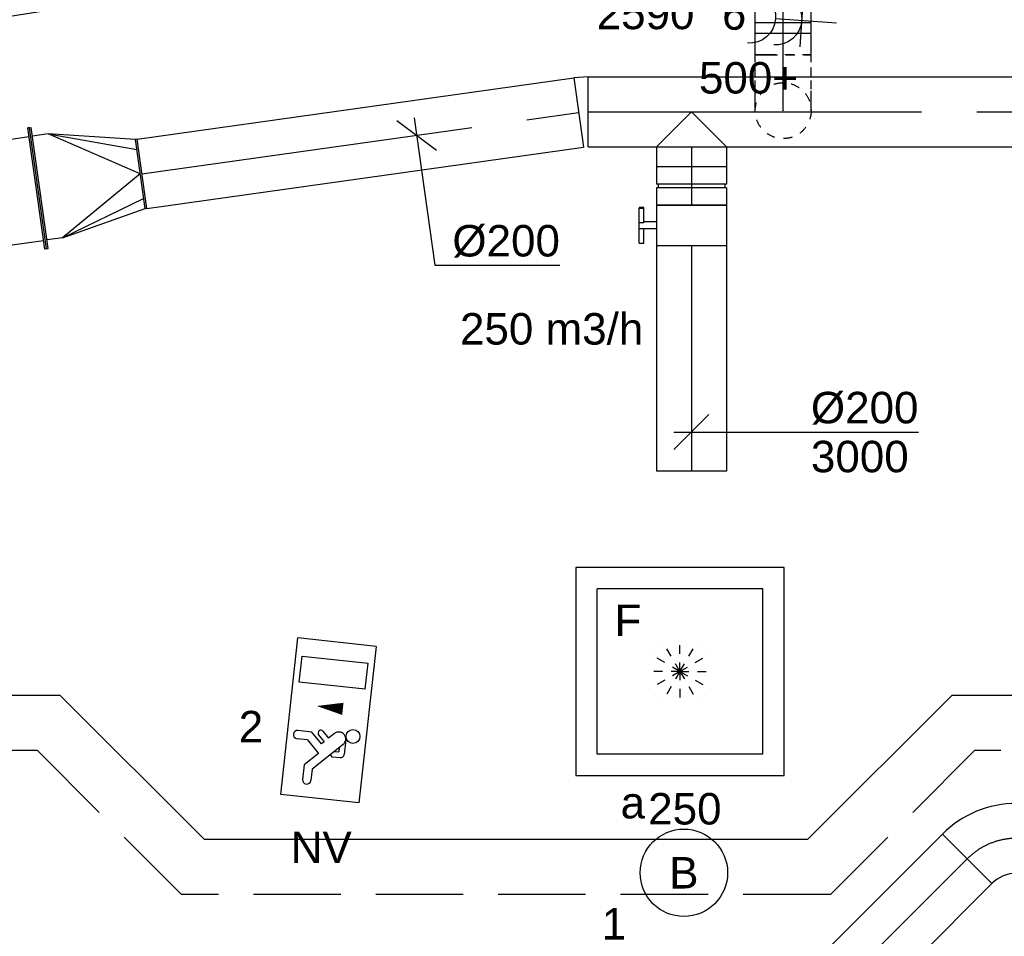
# Model space of a CAD drawing. Extents: x -238422 to 258194, y -34825 to 126331.
# Tile 188 of 239: x 31858 to 34673, y 16298 to 18920. Entities that reach past the tile are written whole.
import ezdxf
from ezdxf.enums import TextEntityAlignment as Align

# ---------------------------------------------------------------- set-up
doc = ezdxf.new("R2010")
doc.units = 0
doc.header["$LTSCALE"] = 50
for name, pattern in [('2322140', [45, 40, -5]), ('2322203', [45, 5, -2, 5, -2, 5, -2, 5, -2, 5, -2, 5, -5]), ('CENTER2', [28.575000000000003, 19.05, -3.175, 3.175, -3.175]), ('STREEPJES', [0.1, 0.05, -0.05])]:
    doc.linetypes.add(name, pattern=pattern)
doc.layers.get('0').update_dxf_attribs({"linetype": 'CONTINUOUS'})
for name, color, linetype in [('EL6131--', 2, 'CONTINUOUS'), ('EL6222--', 3, 'CONTINUOUS'), ('EL6311--', 3, 'CONTINUOUS'), ('EL6350--', 3, 'CONTINUOUS'), ('EM6131--', 1, 'CONTINUOUS'), ('lMcht retour bestaand', 1, 'CONTINUOUS'), ('lMcht retour bestaand_PR', 1, 'CONTINUOUS'), ('lucht retour bestaand_HL', 1, 'CONTINUOUS'), ('WL5448--', 4, 'CONTINUOUS'), ('WL570---_RETOUR', 112, 'CONTINUOUS'), ('WL570---_RETOUR_HL', 8, 'CONTINUOUS'), ('WL570---_RETOUR_RST', 2, 'CONTINUOUS'), ('WL570---_RETOUR_RST_HL', 1, 'CONTINUOUS'), ('WL570---_TOEVOER', 3, 'CONTINUOUS'), ('WL570---_TOEVOER_HL', 8, 'CONTINUOUS'), ('WM570---_RETOUR', 1, 'CONTINUOUS'), ('WM570---_RETOUR_PR', 1, 'CONTINUOUS'), ('WM570---_RETOUR_RST_PR', 1, 'CONTINUOUS'), ('WM570---_TOEVOER', 1, 'CONTINUOUS'), ('WM570---_TOEVOER_PR', 1, 'CONTINUOUS')]:
    doc.layers.add(name, color=color, linetype=linetype)
doc.styles.add('BURO-018', font='ARIAL.TTF', dxfattribs={"height": 90})

# ---------------------------------------------------------------- blocks, each defined once
blk = doc.blocks.new('1115B3A')
at = {"color": 0, "linetype": 'Continuous'}
blk.add_circle((0, 0), 2.5, dxfattribs=at)
at = {"color": 0, "linetype": 'Continuous', "style": 'BURO-018'}
for tag, p in [('E_GKAST', (0, 8)), ('E_GROEP', (0, 5)), ('E_SGROEP', (4.5, 5)), ('E_ARMCODE', (0, 0)), ('E_SLET', (4.5, -1))]:
    blk.add_attdef(tag, text='', height=1.8, dxfattribs=at).set_placement(p, align=Align.MIDDLE)
blk = doc.blocks.new('1115C2J')
at = {"color": 0, "linetype": 'Continuous'}
for p, q in [((-4.5, 5.5), (4.5, 5.5)), ((-4.5, 1), (-4.5, 5.5)), ((2, 5.150000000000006), (3.5, 5.150000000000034)), ((2, 1.349999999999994), (2, 5.150000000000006)), ((3.5, 5.150000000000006), (3.5, 1.349999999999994)), ((4.5, 1), (4.5, 5.5)), ((-1.239999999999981, 4.30882250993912), (-1.240000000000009, 4.909999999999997)), ((-0.7599999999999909, 4.110000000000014), (-0.7599999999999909, 4.909999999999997)), ((-2.681177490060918, 4.349999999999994), (-3.52000000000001, 4.349999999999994)), ((-1.939999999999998, 3.608822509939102), (-2.681177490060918, 4.349999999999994)), ((-1.239999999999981, 4.30882250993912), (-1.939999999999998, 3.608822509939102)), ((-1.374314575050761, 3.495685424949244), (-0.7599999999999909, 4.110000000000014)), ((-2.879999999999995, 3.870000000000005), (-3.52000000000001, 3.870000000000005)), ((-1.270913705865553, 2.260913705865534), (-2.879999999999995, 3.870000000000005)), ((-1.232893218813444, 3.354264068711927), (-1.374314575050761, 3.495685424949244)), ((-0.8723044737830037, 3.714852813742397), (-1.232893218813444, 3.354264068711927)), ((-0.6460303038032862, 3.488578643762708), (-1.006619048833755, 3.127989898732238)), ((-1.939999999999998, 2.930000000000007), (-2.04000000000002, 2.830000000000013)), ((-2.04000000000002, 2.830000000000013), (-2.04000000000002, 2.343756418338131)), ((-0.7052282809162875, 2.82659913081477), (-1.006619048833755, 3.127989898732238)), ((-1.713725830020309, 2.703725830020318), (-1.719999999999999, 2.697451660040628)), ((-1.719999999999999, 2.697451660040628), (-1.719999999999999, 2.463756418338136)), ((-1.473756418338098, 2.463756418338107), (-1.719999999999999, 2.463756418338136)), ((-0.9880709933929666, 2.143756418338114), (-1.840000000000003, 2.143756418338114)), ((2, 1.349999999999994), (3.5, 1.349999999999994)), ((4.5, 1), (-4.5, 1))]:
    blk.add_line(p, q, dxfattribs=at)
blk.add_lwpolyline([(0.75, 4, 0, 0.7, 0), (0.75, 2.499999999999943, 0.7, 0.7, 0)], format="xyseb", dxfattribs=at)
blk.add_circle((-0.7599999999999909, 1.75), 0.4, dxfattribs=at)
for centre, radius, start, end in [((-1, 4.909999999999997), 0.2399999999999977, 0, 180), ((-3.52000000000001, 4.110000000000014), 0.2399999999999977, 90, 270), ((-0.7591673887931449, 3.601715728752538), 0.1599999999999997, 315.0000000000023, 134.9999999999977), ((-0.9880709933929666, 2.543756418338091), 0.3999999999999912, 225.0000000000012, 45), ((-1.840000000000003, 2.343756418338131), 0.2, 180, 270)]:
    blk.add_arc(centre, radius, start, end, dxfattribs=at)
at = {"color": 0, "linetype": 'Continuous', "style": 'BURO-018'}
for tag, p in [('E_GKAST', (0, 15.16666666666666)), ('E_GROEP', (0, 12.16666666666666)), ('E_SGROEP', (4.5, 12.16666666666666)), ('E_ARMCODE', (0, 8))]:
    blk.add_attdef(tag, text='', height=1.8, dxfattribs=at).set_placement(p, align=Align.MIDDLE)
blk = doc.blocks.new('111304A')
at = {"color": 0, "linetype": 'Continuous'}
for p, q in [((0, 1), (0, 4.5)), ((-1.5, 3), (1.5, 3))]:
    blk.add_line(p, q, dxfattribs=at)
for centre in [(0, 6), (0, 4.5)]:
    blk.add_arc(centre, 1.5, 180, 0, dxfattribs=at)
at = {"color": 0, "linetype": 'Continuous', "style": 'BURO-018'}
for tag, p in [('E_GKAST', (0, 11.5)), ('E_GROEP', (0, 8.5)), ('E_SGROEP', (4.5, 8.5))]:
    blk.add_attdef(tag, text='', height=1.8, dxfattribs=at).set_placement(p, align=Align.MIDDLE)
at = {"color": 0, "linetype": 'Continuous', "style": 'BURO-018', "flags": 1}
for tag, height, p in [('E_VERMCODE', 1.8, (13, 8.5)), ('E_MATCODE', 1.799999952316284, (0, 0))]:
    blk.add_attdef(tag, text='', height=height, dxfattribs=at).set_placement(p, align=Align.MIDDLE)
blk = doc.blocks.new('*U158')
at = {"color": 0, "ltscale": 10}
for p, q in [((0, 134.9999999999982, -2730), (193.9405129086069, 134.9999999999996, -2730)), ((355.9474184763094, 134.9999999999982, -2730), (3468.498752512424, 134.9999999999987, -2730)), ((0, -135.0000000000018, -2730), (153.2473665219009, -135.0000000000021, -2730)), ((313.049142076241, -135.0000000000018, -2730), (3468.498752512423, -135.000000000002, -2730))]:
    blk.add_line(p, q, dxfattribs=at)
at = {"color": 0, "linetype": 'STREEPJES', "ltscale": 10}
for p, q in [((193.9405129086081, 134.9999999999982, -2730), (355.94741847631, 134.999999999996, -2730)), ((153.2473665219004, -135, -2730), (313.0491420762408, -134.9999999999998, -2730))]:
    blk.add_line(p, q, dxfattribs=at)
at = {"layer": 'EM6131--', "color": 1, "style": 'BURO-018'}
blk.add_attdef('POSNR', text='', height=90, dxfattribs=at).set_placement((0, 0), align=Align.MIDDLE)
blk = doc.blocks.new('*U271')
at = {"color": 0, "ltscale": 10}
for p, q in [((-82.80000000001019, -99.99999999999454, -2975.000000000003), (-82.80000000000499, 100.0000000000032, -2975.000000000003)), ((129.2591196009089, 12.16223663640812, -2975.000000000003), (-12.16223663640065, -129.2591196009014, -2975.000000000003))]:
    blk.add_line(p, q, dxfattribs=at)
for radius, end in [(299.8968829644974, 90), (99.89688296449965, 90.00000000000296)]:
    blk.add_arc((-82.79999999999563, -199.8968829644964, -2975.000000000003), radius, 45, end, dxfattribs=at)
at = {"layer": 'WL570---_TOEVOER_HL', "linetype": 'CENTER2'}
blk.add_arc((-82.80000000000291, -199.8968829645, -2975.000000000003), 199.8968829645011, 45, 90, dxfattribs=at)
at = {"layer": 'WM570---_TOEVOER_PR', "color": 1, "style": 'BURO-018'}
blk.add_attdef('POSNR', text='', height=90, dxfattribs=at).set_placement((0, 0), align=Align.MIDDLE)
blk = doc.blocks.new('*U272')
at = {"color": 0, "ltscale": 10}
for p, q in [((0, 99.99999999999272, -2975.000000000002), (912.6509106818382, 99.9999999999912, -2975.000000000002)), ((0, -100.0000000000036, -2975.000000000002), (5.195843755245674e-12, 99.99999999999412, -2975.000000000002)), ((912.6509106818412, 99.9999999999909, -2975.000000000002), (912.650910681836, -100.0000000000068, -2975.000000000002)), ((0, -100.0000000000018, -2975.000000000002), (912.6509106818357, -100.0000000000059, -2975.000000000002))]:
    blk.add_line(p, q, dxfattribs=at)
at = {"layer": 'WL570---_TOEVOER_HL', "linetype": 'CENTER2'}
blk.add_line((0, -1.818989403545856e-12, -2975.000000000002), (912.6509106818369, -4.554753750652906e-12, -2975.000000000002), dxfattribs=at)
at = {"layer": 'WM570---_TOEVOER_PR', "color": 1, "style": 'BURO-018'}
blk.add_attdef('POSNR', text='', height=90, dxfattribs=at).set_placement((0, 0), align=Align.MIDDLE)
blk = doc.blocks.new('*U307')
at = {"color": 0, "ltscale": 10}
for p, q in [((7.275957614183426e-12, 100.0000000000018, -2999.999999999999), (1260.442422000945, 100.0000000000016, -2999.999999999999)), ((7.275957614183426e-12, -99.99999999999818, -2999.999999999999), (5.69388980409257e-12, 100.0000000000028, -2999.999999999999)), ((1260.442422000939, 100.0000000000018, -2999.999999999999), (1260.44242200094, -99.99999999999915, -2999.999999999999)), ((7.275957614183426e-12, -99.99999999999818, -2999.999999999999), (1260.442422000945, -99.99999999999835, -2999.999999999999))]:
    blk.add_line(p, q, dxfattribs=at)
at = {"layer": 'lucht retour bestaand_HL', "linetype": 'CENTER2'}
blk.add_line((7.275957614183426e-12, 1.818989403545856e-12, -2999.999999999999), (1260.442422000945, 1.644067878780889e-12, -2999.999999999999), dxfattribs=at)
at = {"layer": 'lMcht retour bestaand_PR', "color": 1, "style": 'BURO-018'}
blk.add_attdef('POSNR', text='', height=90, dxfattribs=at).set_placement((0, 0), align=Align.MIDDLE)
blk = doc.blocks.new('*U308')
at = {"layer": 'lMcht retour bestaand', "color": 0, "ltscale": 10}
for p, q in [((-56.45029792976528, 42.58361027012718), (56.45029792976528, -42.58361027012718)), ((-6.93334382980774, 49.51695409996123), (52.05098867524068, -371.740747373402)), ((52.05098867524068, -371.740747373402), (409.6226121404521, -371.740747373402))]:
    blk.add_line(p, q, dxfattribs=at)
at = {"layer": 'lMcht retour bestaand', "color": 0, "style": 'BURO-018'}
blk.add_text('%%c200', height=90, dxfattribs=at).set_placement((102.0509886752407, -346.740747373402))
blk = doc.blocks.new('*U309')
at = {"color": 0, "ltscale": 10}
for p, q in [((-4.999999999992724, 175.0000000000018, -2999.999999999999), (7.94209142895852e-12, 175.0000000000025, -2999.999999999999)), ((-4.999999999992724, -175.0000000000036, -2999.999999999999), (-4.999999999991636, 174.9999999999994, -2999.999999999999)), ((7.275957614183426e-12, -174.9999999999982, -2999.999999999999), (7.868539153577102e-12, 175.0000000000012, -2999.999999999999)), ((45.00000000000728, 150, -2999.999999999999), (1.310240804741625e-11, 149.9999999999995, -2999.999999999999)), ((290, 1.818989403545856e-12, -2999.999999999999), (44.99999999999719, 150.0000000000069, -2999.999999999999)), ((45, 150.0000000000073, -2999.999999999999), (289.9999999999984, 70.71067811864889, -2999.999999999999)), ((290.0000000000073, 100.0000000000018, -2999.999999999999), (45.00000000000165, 150.0000000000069, -2999.999999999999)), ((294.9999999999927, 99.99999999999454, -2999.999999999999), (289.999999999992, 99.99999999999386, -2999.999999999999)), ((290.0000000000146, -100.0000000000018, -2999.999999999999), (289.9999999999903, 99.99999999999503, -2999.999999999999)), ((295.0000000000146, -99.99999999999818, -2999.999999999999), (294.9999999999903, 99.99999999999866, -2999.999999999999)), ((290, 1.818989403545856e-12, -2999.999999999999), (44.99999999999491, -150.0000000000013, -2999.999999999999)), ((45, -150, -2999.999999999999), (290.0000000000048, -70.71067811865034, -2999.999999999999)), ((45, -150, -2999.999999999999), (290.0000000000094, -99.99999999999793, -2999.999999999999)), ((295.0000000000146, -99.99999999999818, -2999.999999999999), (290.0000000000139, -99.99999999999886, -2999.999999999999)), ((45.00000000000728, -149.9999999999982, -2999.999999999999), (1.310240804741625e-11, -149.9999999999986, -2999.999999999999)), ((-4.999999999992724, -175.0000000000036, -2999.999999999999), (8.446576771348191e-12, -174.9999999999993, -2999.999999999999))]:
    blk.add_line(p, q, dxfattribs=at)
at = {"layer": 'lMcht retour bestaand_PR', "color": 1, "style": 'BURO-018'}
blk.add_attdef('POSNR', text='', height=90, dxfattribs=at).set_placement((0, 0), align=Align.MIDDLE)
blk = doc.blocks.new('*U362')
at = {"color": 0, "ltscale": 10}
for p, q in [((297.5, 297.5, -2757.5), (-297.5, 297.5, -2757.5)), ((-297.5, 297.5, -2757.5), (-297.5, -297.5, -2757.5)), ((297.5, -297.5, -2757.5), (297.5, 297.5, -2757.5)), ((236.5, 236.5, -2757.5), (-236.5, 236.5, -2757.5)), ((-236.5, -236.5, -2757.5), (-236.5, 236.5, -2757.5)), ((236.5, -236.5, -2757.5), (236.5, 236.5, -2757.5)), ((236.5, -236.5, -2757.5), (-236.5, -236.5, -2757.5)), ((-297.5, -297.5, -2757.5), (297.5, -297.5, -2757.5))]:
    blk.add_line(p, q, dxfattribs=at)
at = {"color": 8, "linetype": 'STREEPJES', "ltscale": 10}
for q in [(-50, 86.60254037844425, -2757.5), (0, 100, -2757.5), (50, 86.60254037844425, -2757.5), (-86.60254037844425, 50, -2757.5), (86.60254037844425, 50, -2757.5), (-100, 0, -2757.5), (-86.60254037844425, -50, -2757.5), (-50, -86.60254037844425, -2757.5), (0, -100, -2757.5), (50, -86.60254037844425, -2757.5), (86.60254037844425, -50, -2757.5), (100, 0, -2757.5)]:
    blk.add_line((0, 0, -2757.5), q, dxfattribs=at)
at = {"layer": 'WL570---_RETOUR_RST_HL', "linetype": 'CENTER2'}
blk.add_circle((0, 0, -2757.5), 0.075, dxfattribs=at)
at = {"layer": 'WL570---_RETOUR_RST', "color": 1, "style": 'BURO-018'}
for tag in ['MC', 'Q']:
    blk.add_attdef(tag, text='', height=90, dxfattribs=at).set_placement((0, 0), align=Align.MIDDLE)
at = {"layer": 'WM570---_RETOUR_RST_PR', "color": 1, "style": 'BURO-018'}
blk.add_attdef('POSNR', text='', height=90, dxfattribs=at).set_placement((0, 0), align=Align.MIDDLE)
blk = doc.blocks.new('*U1181')
at = {"color": 0, "ltscale": 10}
for p, q in [((-99.99999999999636, 0, -2999.999999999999), (3.623767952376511e-12, 100, -2999.999999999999)), ((3.637978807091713e-12, 100, -2999.999999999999), (57.30000000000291, 100, -2999.999999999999)), ((57.30000000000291, 100, -2999.999999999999), (57.30000000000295, -100, -2999.999999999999)), ((-99.99999999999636, 0, -2999.999999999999), (3.652189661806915e-12, -99.99999999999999, -2999.999999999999)), ((3.637978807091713e-12, -100, -2999.999999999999), (57.30000000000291, -99.99999999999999, -2999.999999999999))]:
    blk.add_line(p, q, dxfattribs=at)
at = {"layer": 'WL570---_RETOUR_HL', "linetype": 'CENTER2'}
blk.add_line((3.637978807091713e-12, 0, -2999.999999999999), (57.30000000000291, 9.21454278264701e-15, -2999.999999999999), dxfattribs=at)
at = {"layer": 'WM570---_RETOUR_PR', "color": 1, "style": 'BURO-018'}
blk.add_attdef('POSNR', text='', height=90, dxfattribs=at).set_placement((0, 0), align=Align.MIDDLE)
blk = doc.blocks.new('*U1182')
at = {"color": 0, "ltscale": 10}
for p, q in [((-54.49999999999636, 100, -2999.999999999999), (-4.999999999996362, 100, -2999.999999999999)), ((-54.49999999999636, 100, -2999.999999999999), (-54.49999999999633, -100, -2999.999999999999)), ((-4.999999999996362, 100, -2999.999999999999), (-4.99999999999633, -100, -2999.999999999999)), ((-4.999999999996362, 95, -2999.999999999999), (5.000000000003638, 95, -2999.999999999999)), ((5.000000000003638, 100, -2999.999999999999), (54.50000000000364, 100, -2999.999999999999)), ((5.000000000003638, 100, -2999.999999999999), (5.00000000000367, -100, -2999.999999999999)), ((54.50000000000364, 100, -2999.999999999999), (54.50000000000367, -100, -2999.999999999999)), ((-54.49999999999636, -100, -2999.999999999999), (-4.999999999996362, -99.99999999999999, -2999.999999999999)), ((-4.999999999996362, -95, -2999.999999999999), (5.000000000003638, -95, -2999.999999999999)), ((5.000000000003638, -100, -2999.999999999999), (54.50000000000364, -99.99999999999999, -2999.999999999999))]:
    blk.add_line(p, q, dxfattribs=at)
at = {"layer": 'WL570---_RETOUR_HL', "linetype": 'CENTER2'}
blk.add_line((-54.49999999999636, 0, -2999.999999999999), (54.50000000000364, 1.752853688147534e-14, -2999.999999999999), dxfattribs=at)
at = {"layer": 'WM570---_RETOUR_PR', "color": 1, "style": 'BURO-018'}
blk.add_attdef('POSNR', text='', height=90, dxfattribs=at).set_placement((0, 0), align=Align.MIDDLE)
blk = doc.blocks.new('*U1183')
at = {"color": 0, "ltscale": 10}
for p, q in [((3.637978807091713e-12, 100, -3000), (645.2608579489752, 100.0000000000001, -3000)), ((645.2608579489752, 100, -3000), (645.2608579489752, -100, -3000)), ((3.637978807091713e-12, -100, -3000), (645.2608579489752, -99.9999999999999, -3000))]:
    blk.add_line(p, q, dxfattribs=at)
at = {"layer": 'WL570---_RETOUR_HL', "linetype": 'CENTER2'}
blk.add_line((3.637978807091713e-12, 0, -3000), (645.2608579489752, 1.03765860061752e-13, -3000), dxfattribs=at)
at = {"layer": 'WM570---_RETOUR_PR', "color": 1, "style": 'BURO-018'}
blk.add_attdef('POSNR', text='', height=90, dxfattribs=at).set_placement((0, 0), align=Align.MIDDLE)
blk = doc.blocks.new('*U1184')
at = {"layer": 'WM570---_RETOUR', "color": 0, "ltscale": 10}
for p, q in [((-50, -49.99999999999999), (50, 49.99999999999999)), ((-50, 0), (649.0599901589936, 0))]:
    blk.add_line(p, q, dxfattribs=at)
at = {"layer": 'WM570---_RETOUR', "color": 0, "style": 'BURO-018'}
for s, p in [('%%c200', (341.4883666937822, 25)), ('3000', (341.4883666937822, -115))]:
    blk.add_text(s, height=90, dxfattribs=at).set_placement(p)
blk = doc.blocks.new('*U1185')
at = {"color": 2, "ltscale": 10}
for p, q in [((-58.19999999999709, 100, -3000), (58.20000000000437, 100, -3000)), ((-58.19999999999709, -100, -3000), (-58.19999999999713, 100, -3000)), ((58.20000000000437, 100, -3000), (58.2000000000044, -100, -3000)), ((-58.19999999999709, -100, -3000), (-9.69999999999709, -99.99999999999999, -3000)), ((-9.69999999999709, -100, -3000), (-9.699999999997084, -136.6666666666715, -3000)), ((9.700000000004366, -100, -3000), (9.700000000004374, -150, -3000)), ((9.700000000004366, -100, -3000), (58.20000000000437, -99.99999999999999, -3000)), ((-51.23601183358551, -136.6666666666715, -3000), (-51.23601183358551, -150.0000000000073, -3000)), ((-49.56934516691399, -136.6666666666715, -3000), (-51.23601183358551, -136.6666666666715, -3000)), ((-7.442182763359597, -136.6666666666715, -3000), (-49.56934516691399, -136.6666666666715, -3000)), ((-49.56934516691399, -150, -3000), (-49.56934516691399, -136.6666666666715, -3000)), ((-7.442182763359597, -136.6666666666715, -3000), (-7.442182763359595, -150, -3000)), ((51.23601183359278, -136.6666666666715, -3000), (9.700000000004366, -136.6666666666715, -3000)), ((51.23601183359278, -150, -3000), (51.23601183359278, -136.6666666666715, -3000)), ((-51.23601183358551, -150.0000000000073, -3000), (-49.56934516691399, -150, -3000)), ((-7.442182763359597, -150, -3000), (-49.56934516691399, -150, -3000)), ((9.700000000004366, -150, -3000), (-7.442182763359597, -150, -3000)), ((51.23601183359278, -150, -3000), (9.700000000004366, -150, -3000))]:
    blk.add_line(p, q, dxfattribs=at)
blk.add_spline([(-9.650232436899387, -99.99518481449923, -3000), (-9.50144043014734, -99.98093503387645, -3000), (-9.255150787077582, -99.95783018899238, -3000), (-8.913890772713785, -99.9268104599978, -3000), (-8.481162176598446, -99.88913910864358, -3000), (-7.961405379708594, -99.84635183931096, -3000), (-7.359953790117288, -99.80019498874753, -3000), (-6.682979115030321, -99.75255490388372, -3000), (-5.93742803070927, -99.70538125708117, -3000), (-5.13095090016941, -99.66060734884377, -3000), (-4.271823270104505, -99.62007063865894, -3000), (-3.368860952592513, -99.58543680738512, -3000), (-2.431329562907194, -99.55813057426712, -3000), (-1.468849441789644, -99.53927626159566, -3000), (-0.4912969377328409, -99.5296507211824, -3000), (0.4912969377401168, -99.5296507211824, -3000), (1.46884944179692, -99.53927626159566, -3000), (2.43132956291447, -99.55813057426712, -3000), (3.368860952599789, -99.58543680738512, -3000), (4.271823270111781, -99.62007063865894, -3000), (5.130950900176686, -99.66060734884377, -3000), (5.937428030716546, -99.70538125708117, -3000), (6.682979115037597, -99.75255490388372, -3000), (7.359953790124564, -99.80019498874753, -3000), (7.96140537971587, -99.84635183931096, -3000), (8.481162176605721, -99.88913910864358, -3000), (8.91389077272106, -99.9268104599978, -3000), (9.255150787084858, -99.95783018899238, -3000), (9.501440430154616, -99.98093503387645, -3000), (9.650232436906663, -99.99518481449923, -3000), (9.700000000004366, -100, -3000)], degree=3, dxfattribs=at)
at = {"layer": 'WL570---_RETOUR', "color": 1, "style": 'BURO-018'}
blk.add_attdef('I', text='', height=90, dxfattribs=at).set_placement((0, 0), align=Align.MIDDLE)
at = {"layer": 'WM570---_RETOUR_PR', "color": 1, "style": 'BURO-018'}
blk.add_attdef('POSNR', text='', height=90, dxfattribs=at).set_placement((0, 0), align=Align.MIDDLE)
blk = doc.blocks.new('*U2068')
at = {"color": 0, "ltscale": 10}
for p, q in [((0, 100, -2999.999999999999), (1233.934058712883, 100, -2999.999999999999)), ((0, -100, -2999.999999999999), (0, 100, -2999.999999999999)), ((1233.934058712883, 100, -2999.999999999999), (1233.934058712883, -100, -2999.999999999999)), ((0, -100, -2999.999999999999), (1233.934058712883, -100, -2999.999999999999))]:
    blk.add_line(p, q, dxfattribs=at)
at = {"layer": 'WL570---_RETOUR_HL', "linetype": 'CENTER2'}
blk.add_line((0, 0, -2999.999999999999), (1233.934058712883, 0, -2999.999999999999), dxfattribs=at)
at = {"layer": 'WM570---_RETOUR_PR', "color": 1, "style": 'BURO-018'}
blk.add_attdef('POSNR', text='', height=90, dxfattribs=at).set_placement((0, 0), align=Align.MIDDLE)
blk = doc.blocks.new('*U339')
at = {"color": 0, "ltscale": 10}
for p, q in [((0, 80, -2590.4), (92.37928503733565, 79.99999999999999, -2590.4)), ((0, 41.3970412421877, -2590.4), (7.091248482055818e-15, 80, -2590.4)), ((92.37928503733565, 80, -2590.4), (92.37928503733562, -80, -2590.4)), ((16.99796447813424, -80, -2590.4), (92.37928503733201, -80.00000000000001, -2590.4))]:
    blk.add_line(p, q, dxfattribs=at)
at = {"color": 8, "linetype": 'STREEPJES', "ltscale": 10}
for q in [(-3.615678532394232e-12, 41.3970412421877, -2590.4), (16.99796447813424, -80, -2590.4)]:
    blk.add_line((-3.637978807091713e-12, -80, -2590.4), q, dxfattribs=at)
at = {"layer": 'WL570---_RETOUR_HL', "linetype": 'CENTER2'}
blk.add_line((-3.637978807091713e-12, 0, -2590.4), (92.37928503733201, -1.696979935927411e-14, -2590.4), dxfattribs=at)
at = {"layer": 'WM570---_RETOUR_PR', "color": 1, "style": 'BURO-018'}
blk.add_attdef('POSNR', text='', height=90, dxfattribs=at).set_placement((0, 0), align=Align.MIDDLE)
blk = doc.blocks.new('*U340')
at = {"color": 0, "ltscale": 10}
for p, q in [((-80, 154.5948293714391, -2590.4), (-80, 160, -2590.4)), ((-80, 160, -2590.4), (-41.3970412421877, 160, -2590.4))]:
    blk.add_line(p, q, dxfattribs=at)
at = {"color": 8, "linetype": 'STREEPJES', "ltscale": 10}
for p, q in [((-80, 138.9356003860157, -2590.4), (-80, 154.5948293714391, -2590.4)), ((-41.3970412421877, 160, -2590.4), (80, 160, -2590.4)), ((80, 138.9356003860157, -2590.4), (80, 160, -2590.4)), ((-80, 98.24230518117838, -2590.4), (-80, 138.9356003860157, -2590.4)), ((80, 98.24230518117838, -2590.4), (80, 138.9356003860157, -2590.4)), ((-80, 61.75769481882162, -2590.4), (-80, 98.24230518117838, -2590.4)), ((80, 61.75769481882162, -2590.4), (80, 98.24230518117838, -2590.4)), ((-80, 31.96813520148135, -2590.4), (-80, 61.75769481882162, -2590.4)), ((80, 31.96813520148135, -2590.4), (80, 61.75769481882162, -2590.4)), ((-80, 10.90373558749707, -2590.4), (-80, 31.96813520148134, -2590.4)), ((80, 10.90373558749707, -2590.4), (80, 31.96813520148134, -2590.4)), ((-80, 0, -2590.4), (-80, 10.90373558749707, -2590.4)), ((80, 0, -2590.4), (80, 10.90373558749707, -2590.4))]:
    blk.add_line(p, q, dxfattribs=at)
at = {"layer": 'WL570---_RETOUR_HL', "linetype": 'CENTER2'}
blk.add_line((0, 0, -2590.4), (0, 160, -2590.4), dxfattribs=at)
at = {"layer": 'WM570---_RETOUR_PR', "color": 1, "style": 'BURO-018'}
blk.add_attdef('POSNR', text='', height=90, dxfattribs=at).set_placement((0, 0), align=Align.MIDDLE)
blk = doc.blocks.new('*U341')
at = {"color": 8, "linetype": 'STREEPJES', "ltscale": 10}
blk.add_circle((0, 0, -2899.999999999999), 80, dxfattribs=at)
at = {"layer": 'WL570---_RETOUR_HL', "linetype": 'CENTER2'}
blk.add_circle((0, 0, -2899.999999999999), 0.075, dxfattribs=at)
at = {"layer": 'WM570---_RETOUR_PR', "color": 1, "style": 'BURO-018'}
blk.add_attdef('POSNR', text='', height=90, dxfattribs=at).set_placement((0, 0), align=Align.MIDDLE)
blk = doc.blocks.new('*U2071')
at = {"color": 0, "ltscale": 10}
for p, q in [((-3.637978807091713e-12, 80.00000000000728, -2590.399999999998), (127.4109607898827, 80.00000000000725, -2590.399999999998)), ((-3.637978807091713e-12, -79.99999999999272, -2590.399999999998), (-3.608587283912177e-12, 80.00000000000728, -2590.399999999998)), ((127.4109607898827, 80.00000000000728, -2590.399999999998), (127.4109607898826, -79.99999999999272, -2590.399999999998)), ((-3.637978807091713e-12, -79.99999999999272, -2590.399999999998), (127.4109607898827, -79.99999999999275, -2590.399999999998))]:
    blk.add_line(p, q, dxfattribs=at)
at = {"layer": 'WL570---_RETOUR_HL', "linetype": 'CENTER2'}
blk.add_line((-3.637978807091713e-12, 7.275957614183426e-12, -2590.399999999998), (127.4109607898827, 7.252552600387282e-12, -2590.399999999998), dxfattribs=at)
at = {"layer": 'WM570---_RETOUR_PR', "color": 1, "style": 'BURO-018'}
blk.add_attdef('POSNR', text='', height=90, dxfattribs=at).set_placement((0, 0), align=Align.MIDDLE)
blk = doc.blocks.new('*U2072')
at = {"layer": 'WM570---_RETOUR', "color": 0, "ltscale": 10}
for p, q in [((-49.99999999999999, -49.99999999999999), (49.99999999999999, 49.99999999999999)), ((50, -6.123233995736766e-15), (-561.3503209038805, 6.874558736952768e-14))]:
    blk.add_line(p, q, dxfattribs=at)
at = {"layer": 'WM570---_RETOUR', "color": 0, "style": 'BURO-018'}
for s, p in [('%%c160', (-561.3503209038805, 25.00000000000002)), ('2590', (-533.478561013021, -115))]:
    blk.add_text(s, height=90, dxfattribs=at).set_placement(p)
blk = doc.blocks.new('*U2139')
at = {"color": 0, "ltscale": 10}
for p, q in [((7.275957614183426e-12, 175.0000000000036, -3000), (5.000000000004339, 175.0000000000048, -3000)), ((7.275957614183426e-12, -174.9999999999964, -3000), (4.245048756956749e-12, 175.0000000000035, -3000)), ((5.000000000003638, -175, -3000), (5.000000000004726, 175.000000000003, -3000)), ((5447.269878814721, 175.0000000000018, -3000), (5442.26987881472, 175.0000000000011, -3000)), ((5442.269878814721, -174.9999999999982, -3000), (5442.269878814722, 175.0000000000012, -3000)), ((5447.269878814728, -174.9999999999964, -3000), (5447.269878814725, 175.0000000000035, -3000)), ((5.000000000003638, 150.0000000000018, -3000), (5442.26987881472, 149.9999999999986, -3000)), ((5, -149.9999999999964, -3000), (5442.269878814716, -149.9999999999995, -3000)), ((7.275957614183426e-12, -174.9999999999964, -3000), (5.000000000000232, -174.9999999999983, -3000)), ((5447.269878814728, -174.9999999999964, -3000), (5442.269878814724, -174.9999999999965, -3000))]:
    blk.add_line(p, q, dxfattribs=at)
at = {"layer": 'lMcht retour bestaand_PR', "color": 1, "style": 'BURO-018'}
blk.add_attdef('POSNR', text='', height=90, dxfattribs=at).set_placement((0, 0), align=Align.MIDDLE)

msp = doc.modelspace()

# ---------------------------------------------------------------- linework, layer by layer
at = {"layer": 'WL5448--', "linetype": '2322140'}
for p, q in [((31974.34018291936, 16987.18111039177, 2900), (22405.23781398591, 16987.18111039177, 2900)), ((31974.34018291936, 16987.18111039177, 2900), (32386.28797406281, 16575.23331924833, 2900)), ((34522.97495720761, 16987.18111039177, 2900), (34111.02716606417, 16575.23331924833, 2900)), ((36095.01315509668, 16987.18111039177, 2900), (34522.97495720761, 16987.18111039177, 2900)), ((34111.02716606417, 16575.23331924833, 2900), (32386.28797406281, 16575.23331924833, 2900))]:
    msp.add_line(p, q, dxfattribs=at)
at = {"layer": 'WL5448--', "linetype": '2322203'}
for p, q in [((31909.0861208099, 16829.64386864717, 2900), (22239.85930315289, 16829.64386864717, 2900)), ((31909.0861208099, 16829.64386864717, 2900), (32321.03391195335, 16417.69607750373, 2900)), ((34588.22901931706, 16829.64386864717, 2900), (34176.28122817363, 16417.69607750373, 2900)), ((36063.78090005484, 16829.64386864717, 2900), (34588.22901931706, 16829.64386864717, 2900)), ((34176.28122817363, 16417.69607750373, 2900), (32321.03391195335, 16417.69607750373, 2900))]:
    msp.add_line(p, q, dxfattribs=at)
at = {"layer": 'WL570---_RETOUR'}
msp.add_line((33483.84451615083, 18756.42844305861), (33442.13298656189, 18753.52955307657), dxfattribs=at)

# ---------------------------------------------------------------- block references
at = {"layer": 'EL6131--', "rotation": 189.0278365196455}
msp.add_blockref('*U158', (34900.17554746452, 19554.07349495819, 2730), dxfattribs=at)
at = {"layer": 'EL6222--'}
ref = msp.add_blockref('111304A', (34243.60661163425, 18907.06554602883), dxfattribs=dict(at, xscale=-49.99999999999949, yscale=50.00000000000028, zscale=50, rotation=85.97702710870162))
ref.add_attrib('E_GROEP', '6', dxfattribs={"layer": '0', "color": 1, "linetype": 'Continuous', "height": 89.99999999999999, "rotation": 352.0128191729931, "style": 'BURO-018'}).set_placement((33902.61382042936, 18936.7324551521), align=Align.MIDDLE)
at = {"layer": 'EL6311--'}
ref = msp.add_blockref('1115B3A', (33757.08064926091, 16480.09041431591), dxfattribs=dict(at, xscale=50.00000000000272, yscale=50.00000000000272, zscale=50, rotation=171.1197738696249))
ref.add_attrib('E_ARMCODE', 'B', dxfattribs={"layer": '0', "color": 1, "linetype": 'Continuous', "height": 90, "style": 'BURO-018'}).set_placement((33757.08064926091, 16480.09041431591), align=Align.MIDDLE)
ref.add_attrib('E_SLET', 'a', dxfattribs={"layer": '0', "color": 1, "linetype": 'Continuous', "height": 90, "style": 'BURO-018'}).set_placement((33611.19298650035, 16680.00737171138), align=Align.MIDDLE)
ref.add_attrib('E_GROEP', '1', dxfattribs={"layer": '0', "color": 1, "linetype": 'Continuous', "height": 90, "style": 'BURO-018'}).set_placement((33557.16369186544, 16334.20275155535), align=Align.MIDDLE)
at = {"layer": 'EL6350--'}
ref = msp.add_blockref('1115C2J', (32902.25858289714, 16898.04918061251), dxfattribs=dict(at, xscale=50.00000000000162, yscale=49.99999999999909, zscale=50, rotation=83.73578642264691))
ref.add_attrib('E_ARMCODE', 'NV', dxfattribs={"layer": '0', "color": 1, "linetype": 'Continuous', "height": 90, "style": 'BURO-018'}).set_placement((32720.39632088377, 16552.62991145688), align=Align.MIDDLE)
ref.add_attrib('E_GROEP', '2', dxfattribs={"layer": '0', "color": 1, "linetype": 'Continuous', "height": 90, "style": 'BURO-018'}).set_placement((32519.36514750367, 16898.75349161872), align=Align.MIDDLE)
at = {"layer": 'lMcht retour bestaand'}
msp.add_blockref('*U308', (32993.21843502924, 18589.69720346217, 2999.999999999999), dxfattribs=at)
at = {"layer": 'WL570---_RETOUR'}
for name, p, rotation in [('*U2071', (34041.1926642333, 18881.23667869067, 2590.399999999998), 90), ('*U339', (34041.1926642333, 18820.0587258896, 2590.4), 90), ('*U307', (32207.73428310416, 18479.71403108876, 2999.999999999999), 7.970711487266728), ('*U341', (34041.1926642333, 18660.0587258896, 2899.999999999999), 277.9707114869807), ('*U309', (31915.58425391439, 18438.80730249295, 2999.999999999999), 7.970711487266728), ('*U1181', (33778.86259811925, 18556.42844305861, 2999.999999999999), 270), ('*U2139', (26515.98830731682, 17682.75806803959, 3000), 7.970711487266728), ('*U1182', (33778.86259811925, 18444.62844305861, 2999.999999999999), 270), ('*U1185', (33778.86259811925, 18331.92844305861, 3000), 270), ('*U1183', (33778.86259811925, 18273.72844305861, 3000), 270)]:
    msp.add_blockref(name, p, dxfattribs=dict(at, rotation=rotation))
for name, p in [('*U340', (34041.1926642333, 18660.0587258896, 2590.4)), ('*U2068', (33483.84451615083, 18656.42844305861, 2999.999999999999))]:
    msp.add_blockref(name, p, dxfattribs=at)
at = {"layer": 'WL570---_RETOUR_RST'}
ref = msp.add_blockref('*U362', (33746.00567663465, 17056.12415879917, 2757.5), dxfattribs=at)
ref.add_attrib('Q', '250', dxfattribs={"color": 1, "height": 90, "style": 'BURO-018'}).set_placement((33759.97745238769, 16663.2275998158), align=Align.MIDDLE)
ref.add_attrib('MC', 'F', dxfattribs={"color": 1, "height": 90, "style": 'BURO-018'}).set_placement((33597.113024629, 17202.34553710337), align=Align.MIDDLE)
at = {"layer": 'WL570---_TOEVOER', "rotation": 45}
for name, p in [('*U271', (34625.80299085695, 16578.70927776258, 2975.000000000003)), ('*U272', (33921.9129015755, 15874.81918848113, 2975.000000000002))]:
    msp.add_blockref(name, p, dxfattribs=at)
at = {"layer": 'WM570---_RETOUR'}
for name, p in [('*U2072', (34041.1926642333, 19008.14763948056, 2590.399999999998)), ('*U1184', (33778.86259811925, 17740.73537240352, 3000))]:
    msp.add_blockref(name, p, dxfattribs=at)

# ---------------------------------------------------------------- texts
at = {"layer": 'EL6222--', "color": 1, "style": 'BURO-018'}
msp.add_text('500+', height=90, dxfattribs=at).set_placement((33800.28288787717, 18709.03677938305))
at = {"layer": 'WM570---_TOEVOER', "style": 'BURO-018'}
msp.add_text('250 m3/h', height=90, dxfattribs=at).set_placement((33116.96042781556, 17991.03003060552))

doc.saveas('drawing.dxf')
